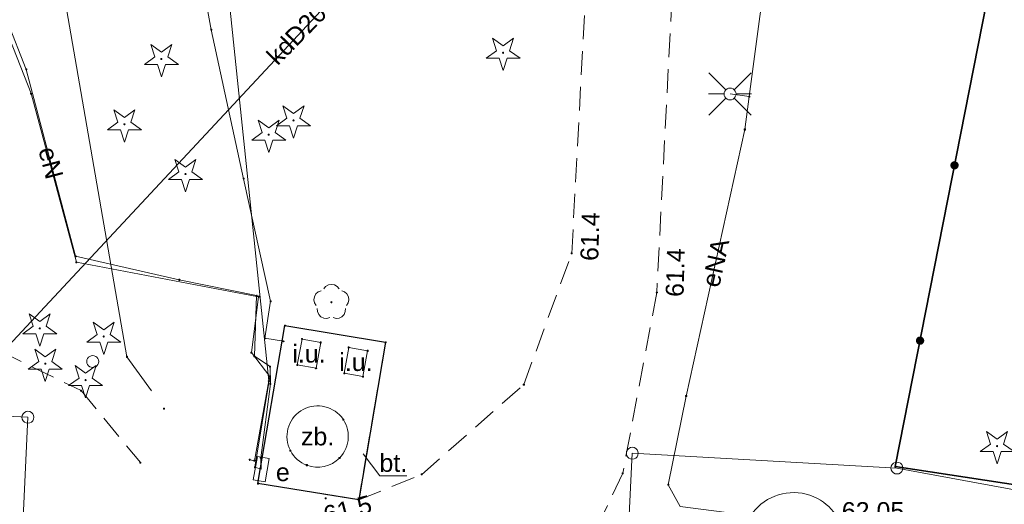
# Model space of a CAD drawing. Header units: millimetres. Extents: x 6421400 to 6424255, y 5791334 to 5793836.
# Tile 44 of 101: x 6422786 to 6422827, y 5792723 to 5792743. Entities that reach past the tile are written whole.
import ezdxf
from ezdxf.enums import TextEntityAlignment as Align

# ---------------------------------------------------------------- set-up
doc = ezdxf.new("R2010")
doc.units = ezdxf.units.MM
doc.linetypes.add('PRZER2-1', pattern=[1.5, 1, -0.5])
doc.linetypes.add('PRZER3-1', pattern=[2, 1.5, -0.5])
doc.layers.get('0').update_dxf_attribs({"color": 252})
for name, color, linetype, lineweight in [('GEPPGD', 252, 'Continuous', 18), ('GESDZI', 252, 'Continuous', 18), ('GSLKOC', 252, 'Continuous', 18), ('GSLKOG', 252, 'Continuous', 25), ('GSLKRW', 252, 'Continuous', 25), ('GSPPRB', 252, 'Continuous', 18), ('GSPRDI', 252, 'Continuous', 18), ('GSPRDL', 252, 'Continuous', 18), ('GSSKPL', 252, 'Continuous', 18), ('GSSKPL_O', 252, 'Continuous', 18), ('GULENN', 252, 'Continuous', 18), ('GULENN_O', 252, 'Continuous', 18), ('GULIPR', 252, 'Continuous', 18), ('GULKDP', 252, 'Continuous', 18), ('GULKDP_O', 252, 'Continuous', 18), ('GUPESE', 252, 'Continuous', 18), ('GUPESE_O', 252, 'Continuous', 18), ('GUPISL', 252, 'Continuous', 18), ('GUSIKP', 252, 'Continuous', 18), ('GUSIZB', 252, 'Continuous', 18), ('GUSIZB_O', 252, 'Continuous', 18), ('GUSXUI', 252, 'Continuous', 18), ('GUSXUI_O', 252, 'Continuous', 18)]:
    doc.layers.add(name, color=color, linetype=linetype, lineweight=lineweight)
for name, color, linetype in [('GSPWPN', 252, 'Continuous'), ('GSPWPN_O', 252, 'Continuous'), ('GUPWSH_O', 252, 'Continuous'), ('xref', 252, 'Continuous')]:
    doc.layers.add(name, color=color, linetype=linetype)
doc.styles.add('Arial', font='arial.ttf')

# ---------------------------------------------------------------- blocks, each defined once
blk = doc.blocks.new('GSPRDI1')
blk.add_hatch(color=0).paths.add_polyline_path([(-0.045, 0), (-0.042798, -0.013906), (-0.036406, -0.02645), (-0.02645, -0.036406), (-0.013906, -0.042798), (0, -0.045), (0.013906, -0.042798), (0.02645, -0.036406), (0.036406, -0.02645), (0.042798, -0.013906), (0.045, 0), (0.042798, 0.013906), (0.036406, 0.02645), (0.02645, 0.036406), (0.013906, 0.042798), (0, 0.045), (-0.013906, 0.042798), (-0.02645, 0.036406), (-0.036406, 0.02645), (-0.042798, 0.013906)])
at = {"color": 0}
blk.add_lwpolyline([(0.088531, -0.272471), (-0.231778, -0.713338), (-0.231778, -0.168396), (-0.750048, 0), (-0.231778, 0.168396), (-0.231778, 0.713338), (0.088531, 0.272471), (0.606801, 0.440867), (0.286493, 0), (0.606801, -0.440867)], close=True, dxfattribs=at)
blk = doc.blocks.new('GSPRDL1')
blk.add_hatch(color=0).paths.add_polyline_path([(-0.045, 0), (-0.042798, -0.013906), (-0.036406, -0.02645), (-0.02645, -0.036406), (-0.013906, -0.042798), (0, -0.045), (0.013906, -0.042798), (0.02645, -0.036406), (0.036406, -0.02645), (0.042798, -0.013906), (0.045, 0), (0.042798, 0.013906), (0.036406, 0.02645), (0.02645, 0.036406), (0.013906, 0.042798), (0, 0.045), (-0.013906, 0.042798), (-0.02645, 0.036406), (-0.036406, 0.02645), (-0.042798, 0.013906)])
at = {"color": 0}
for points in [[(-0.646351, 0.068773), (-0.677512, 0.194901), (-0.663766, 0.324092), (-0.606763, 0.440839), (-0.513345, 0.531129), (-0.394725, 0.584125), (-0.265141, 0.593465)], [(-0.134326, 0.635969), (-0.024001, 0.70458), (0.103115, 0.731429), (0.231763, 0.713292), (0.346501, 0.652348), (0.433559, 0.55591), (0.482485, 0.435555)], [(0.563333, 0.324277), (0.662679, 0.240553), (0.727494, 0.127956), (0.75, 0), (0.727494, -0.127956), (0.662679, -0.240553), (0.563333, -0.324277)], [(-0.265141, -0.593465), (-0.394725, -0.584125), (-0.513345, -0.531129), (-0.606763, -0.440839), (-0.663766, -0.324092), (-0.677512, -0.194901), (-0.646351, -0.068773)], [(0.482485, -0.435555), (0.433559, -0.55591), (0.346501, -0.652348), (0.231763, -0.713292), (0.103115, -0.731429), (-0.024001, -0.70458), (-0.134326, -0.635969)]]:
    blk.add_lwpolyline(points, dxfattribs=at)
blk = doc.blocks.new('GSLKOG2')
blk.add_hatch(color=0).paths.add_polyline_path([(0, 0.175), (-0.045293, 0.169037), (-0.0875, 0.151554), (-0.123744, 0.123744), (-0.151554, 0.0875), (-0.169037, 0.045293), (-0.175, 0), (-0.169037, -0.045293), (-0.151554, -0.0875), (-0.123744, -0.123744), (-0.0875, -0.151554), (-0.045293, -0.169037), (0, -0.175), (0.045293, -0.169037), (0.0875, -0.151554), (0.123744, -0.123744), (0.151554, -0.0875), (0.169037, -0.045293), (0.175, 0), (0.169037, 0.045293), (0.151554, 0.0875), (0.123744, 0.123744), (0.0875, 0.151554), (0.045293, 0.169037)])
blk = doc.blocks.new('GSPWPN1')
blk.add_hatch(color=0).paths.add_polyline_path([(0, 0.045), (-0.011647, 0.043467), (-0.0225, 0.038971), (-0.03182, 0.03182), (-0.038971, 0.0225), (-0.043467, 0.011647), (-0.045, 0), (-0.043467, -0.011647), (-0.038971, -0.0225), (-0.03182, -0.03182), (-0.0225, -0.038971), (-0.011647, -0.043467), (0, -0.045), (0.011647, -0.043467), (0.0225, -0.038971), (0.03182, -0.03182), (0.038971, -0.0225), (0.043467, -0.011647), (0.045, 0), (0.043467, 0.011647), (0.038971, 0.0225), (0.03182, 0.03182), (0.0225, 0.038971), (0.011647, 0.043467)])
blk = doc.blocks.new('GUPISL1_2')
at = {"color": 0}
for points in [[(-0.176777, 0.176777), (-0.883883, 0.883883)], [(0, 0.25), (0, 0.9)], [(0.176777, 0.176777), (0.883883, 0.883883)], [(-0.176777, -0.176777), (-0.883883, -0.883883)], [(0, -0.25), (0, -0.9)], [(0.176777, -0.176777), (0.883883, -0.883883)]]:
    blk.add_lwpolyline(points, dxfattribs=at)
blk.add_lwpolyline([(0.25, 0), (0.241481, -0.064705), (0.216506, -0.125), (0.176777, -0.176777), (0.125, -0.216506), (0.064705, -0.241481), (0, -0.25), (-0.064705, -0.241481), (-0.125, -0.216506), (-0.176777, -0.176777), (-0.216506, -0.125), (-0.241481, -0.064705), (-0.25, 0), (-0.241481, 0.064705), (-0.216506, 0.125), (-0.176777, 0.176777), (-0.125, 0.216506), (-0.064705, 0.241481), (0, 0.25), (0.064705, 0.241481), (0.125, 0.216506), (0.176777, 0.176777), (0.216506, 0.125), (0.241481, 0.064705)], close=True, dxfattribs=at)
blk = doc.blocks.new('GUPISL1_4')
at = {"color": 0}
blk.add_lwpolyline([(0.25, 0), (0.241481, -0.064705), (0.216506, -0.125), (0.176777, -0.176777), (0.125, -0.216506), (0.064705, -0.241481), (0, -0.25), (-0.064705, -0.241481), (-0.125, -0.216506), (-0.176777, -0.176777), (-0.216506, -0.125), (-0.241481, -0.064705), (-0.25, 0), (-0.241481, 0.064705), (-0.216506, 0.125), (-0.176777, 0.176777), (-0.125, 0.216506), (-0.064705, 0.241481), (0, 0.25), (0.064705, 0.241481), (0.125, 0.216506), (0.176777, 0.176777), (0.216506, 0.125), (0.241481, 0.064705)], close=True, dxfattribs=at)
blk = doc.blocks.new('GUPESE1')
at = {"color": 0}
blk.add_lwpolyline([(-0.5, -0.25), (-0.5, 0.25), (0.5, 0.25), (0.5, -0.25)], close=True, dxfattribs=at)
blk = doc.blocks.new('GSPPRB0')
at = {"color": 0, "lineweight": 18}
blk.add_lwpolyline([(-0.007955, 0.0225), (0.007955, 0.0225), (0.0225, 0.007955), (0.0225, -0.007955), (0.007955, -0.0225), (-0.007955, -0.0225), (-0.0225, -0.007955), (-0.0225, 0.007955)], close=True, dxfattribs=at)
blk = doc.blocks.new('GEPPGD1_1')
at = {"color": 0}
blk.add_lwpolyline([(0.25, 0), (0.237764, -0.077254), (0.202254, -0.146946), (0.146946, -0.202254), (0.077254, -0.237764), (0, -0.25), (-0.077254, -0.237764), (-0.146946, -0.202254), (-0.202254, -0.146946), (-0.237764, -0.077254), (-0.25, 0), (-0.237764, 0.077254), (-0.202254, 0.146946), (-0.146946, 0.202254), (-0.077254, 0.237764), (0, 0.25), (0.077254, 0.237764), (0.146946, 0.202254), (0.202254, 0.146946), (0.237764, 0.077254)], close=True, dxfattribs=at)
blk = doc.blocks.new('G$CC51CC4AD')
at = {"layer": 'GESDZI', "linetype": 'Continuous', "lineweight": 18, "elevation": 10.3}
for points in [[(6422795.341, 5792905.438), (6422908.081, 5792885.793), (6422911.194, 5792830.604), (6422917.26, 5792719.89), (6422863.06, 5792716.73), (6422822.73, 5792724.17), (6422811.63, 5792724.79), (6422810.34, 5792698.25), (6422801.082, 5792696.382), (6422784.98, 5792698.5), (6422786.28, 5792726.3), (6422688.8, 5792730.98), (6422628.77, 5792742.38), (6422626.228, 5792743.45), (6422630.461, 5792804.26), (6422635.086, 5792870.721), (6422635.545, 5792889.65), (6422641.575, 5792889.501), (6422641.844, 5792899.611), (6422635.964, 5792905.63), (6422636.303, 5792918.88), (6422638.343, 5792930.71), (6422642.952, 5792933.93)], [(6422784.98, 5792698.5), (6422624.574, 5792719.673), (6422626.228, 5792743.45), (6422628.77, 5792742.38), (6422688.8, 5792730.98), (6422786.28, 5792726.3)], [(6422917.26, 5792719.89), (6422810.34, 5792698.25), (6422811.63, 5792724.79), (6422822.73, 5792724.17), (6422863.06, 5792716.73)]]:
    blk.add_lwpolyline(points, close=True, dxfattribs=at)
at = {"layer": 'GSLKOC', "linetype": 'PRZER2-1', "lineweight": 18, "elevation": 10.18}
for points in [[(6422817.56, 5792764.08), (6422814.96, 5792762.48), (6422813.76, 5792755.3), (6422813.37, 5792745.41), (6422812.66, 5792731.54), (6422811.23, 5792723.95), (6422809.01, 5792719.3), (6422801.72, 5792719.45), (6422801.45, 5792718.03), (6422780.58, 5792722), (6422779.96, 5792730.27), (6422778.98, 5792743.41), (6422777.92, 5792759.3), (6422778.16, 5792768.49), (6422778.91, 5792775.63)], [(6422783.74, 5792774.88), (6422781.72, 5792767.93), (6422781.64, 5792759.63), (6422782.8, 5792743.09), (6422783.53, 5792732.46), (6422785.1, 5792729.08), (6422788.51, 5792727.42), (6422791, 5792724.4)], [(6422800.16, 5792722.83), (6422802.8, 5792723.9), (6422807.08, 5792727.67), (6422809.09, 5792733.18), (6422809.78, 5792746.09), (6422809.96, 5792754.87), (6422811.13, 5792762.97), (6422808.7, 5792765.37), (6422809.27, 5792768.35)]]:
    blk.add_lwpolyline(points, dxfattribs=at)
at = {"layer": 'GSLKOG', "linetype": 'Continuous', "lineweight": 35, "elevation": 10.18}
blk.add_lwpolyline([(6422865.67, 5792717.67), (6422822.66, 5792724.23), (6422830.52, 5792764.24), (6422845.2, 5792761.67)], dxfattribs=at)
at = {"layer": 'GSLKRW', "linetype": 'Continuous', "lineweight": 25, "elevation": 10.18}
blk.add_lwpolyline([(6422797.06, 5792730.15), (6422801.28, 5792729.45), (6422800.16, 5792722.83), (6422795.93, 5792723.52)], close=True, dxfattribs=at)
at = {"layer": 'GSSKPL', "linetype": 'PRZER3-1', "lineweight": 18, "elevation": 10.18}
blk.add_lwpolyline([(6422801.28, 5792729.45), (6422800.16, 5792722.83), (6422795.93, 5792723.52), (6422797.06, 5792730.15)], close=True, dxfattribs=at)
at = {"layer": 'GSSKPL_O', "linetype": 'Continuous', "lineweight": 13, "elevation": 10.8, "flags": 128}
blk.add_lwpolyline([(6422800.348, 5792724.764), (6422801.048, 5792723.837), (6422802.168, 5792723.837)], dxfattribs=at)
at = {"layer": 'GULENN', "linetype": 'Continuous', "lineweight": 18, "elevation": 10.18}
for points in [[(6422795.939, 5792816.309), (6422794.85, 5792816.49), (6422794.36, 5792813.8), (6422792.502, 5792809.966), (6422789.993, 5792797.112), (6422788.373, 5792795.871), (6422786.565, 5792786.049), (6422785.278, 5792783.942), (6422784.835, 5792778.271), (6422784.656, 5792772.794), (6422783.557, 5792765.803), (6422784.986, 5792764.084), (6422784.897, 5792760.366), (6422783.853, 5792751.684), (6422783.844, 5792746.428), (6422786.414, 5792739.884), (6422788.315, 5792732.809), (6422795.956, 5792731.358), (6422795.653, 5792729.016), (6422796.432, 5792728.007), (6422795.805, 5792724.204), (6422796.07, 5792724.12)], [(6422788.46, 5792763.82), (6422785.08, 5792764.11), (6422784.85, 5792761.29), (6422784.85, 5792758.52), (6422784.3, 5792752.46), (6422783.34, 5792751.69), (6422784.07, 5792749.18), (6422783.8, 5792747.04), (6422786.21, 5792740.9), (6422788.28, 5792733.06), (6422792.63, 5792732.07), (6422795.87, 5792731.41), (6422795.78, 5792728.86), (6422796.44, 5792728.43), (6422796.45, 5792727.7), (6422796.05, 5792724.6), (6422796.07, 5792724.12)], [(6422791.46, 5792727.41), (6422790.437, 5792728.838), (6422787.85, 5792743.76), (6422786.153, 5792760.004), (6422787.998, 5792763.212), (6422788.489, 5792763.116)], [(6422839.087, 5792749.623), (6422832.115, 5792751.133), (6422818.376, 5792753.621), (6422816.534, 5792739.763), (6422815.73, 5792739.87), (6422816.534, 5792739.763), (6422816.35, 5792738.38)], [(6422817.84, 5792713.81), (6422818.06, 5792716.63), (6422818.27, 5792720.97), (6422818.31, 5792721.95), (6422813.64, 5792722.55), (6422813.14, 5792723.47), (6422813.89, 5792727.19), (6422816.35, 5792738.38)]]:
    blk.add_lwpolyline(points, dxfattribs=at)
at = {"layer": 'GULIPR', "linetype": 'Continuous', "lineweight": 18, "elevation": 10.18}
for points in [[(6422795.585, 5792724.515), (6422795.782, 5792724.479), (6422796.387, 5792727.824), (6422793.247, 5792758.029), (6422793.16, 5792758.82), (6422769.22, 5792762.77), (6422769.331, 5792763.529), (6422774.307, 5792796.794), (6422777.887, 5792821.029), (6422767.972, 5792823.218)], [(6422797, 5792729.49), (6422796.22, 5792729.62), (6422796.46, 5792731.17), (6422795.33, 5792736.31), (6422793.97, 5792742.57), (6422792.42, 5792751.1), (6422793.21, 5792758.95)]]:
    blk.add_lwpolyline(points, dxfattribs=at)
at = {"layer": 'GULKDP', "linetype": 'Continuous', "lineweight": 18, "elevation": 10.18}
blk.add_lwpolyline([(6422808.73, 5792754.284), (6422808.39, 5792753.92), (6422775.41, 5792718.53)], dxfattribs=at)
at = {"layer": 'GUSIKP', "linetype": 'Continuous', "lineweight": 18, "elevation": 10.22}
blk.add_lwpolyline([(6422816.311, 5792720.438, -0.271564), (6422816.892, 5792722.533, -0.325219), (6422819.397, 5792722.889, -0.275588), (6422820.538, 5792721.005, -0.881119)], format="xyb", close=True, dxfattribs=at)
at = {"layer": 'GUSIZB', "linetype": 'Continuous', "lineweight": 18, "elevation": 10.23}
blk.add_lwpolyline([(6422797.29, 5792724.9, 0.184522), (6422797.98, 5792724.29, 0.296413), (6422799.35, 5792724.59, 1.963796)], format="xyb", close=True, dxfattribs=at)
at = {"layer": 'GUSXUI', "linetype": 'Continuous', "lineweight": 18, "elevation": 10.23}
for points in [[(6422797.78, 5792729.58), (6422798.56, 5792729.44), (6422798.37, 5792728.36), (6422797.58, 5792728.5)], [(6422799.74, 5792729.23), (6422800.53, 5792729.09), (6422800.33, 5792728.01), (6422799.55, 5792728.15)]]:
    blk.add_lwpolyline(points, close=True, dxfattribs=at)
at = {"layer": 'GEPPGD', "linetype": 'Continuous', "lineweight": 18, "rotation": 90}
for p in [(6422786.28, 5792726.3, 10.32), (6422811.63, 5792724.79, 10.32), (6422822.73, 5792724.17, 10.32)]:
    blk.add_blockref('GEPPGD1_1', p, dxfattribs=at)
at = {"layer": 'GSLKOG', "linetype": 'Continuous', "lineweight": 25, "rotation": 78.8857283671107}
for p in [(6422825.144, 5792736.876, 10.18), (6422825.144, 5792736.876, 10.18), (6422823.699, 5792729.516, 10.18), (6422823.699, 5792729.516, 10.18)]:
    blk.add_blockref('GSLKOG2', p, dxfattribs=at)
at = {"layer": 'GSPPRB', "linetype": 'Continuous', "lineweight": 18, "rotation": 90}
for p in [(6422793.97, 5792742.57, 10.28), (6422786.21, 5792740.9, 10.28), (6422786.414, 5792739.884, 10.28), (6422816.534, 5792739.763, 10.28), (6422816.35, 5792738.38, 10.28), (6422795.33, 5792736.31, 10.28), (6422788.28, 5792733.06, 10.28), (6422788.315, 5792732.809, 10.28), (6422792.63, 5792732.07, 10.28), (6422795.87, 5792731.41, 10.28), (6422795.956, 5792731.358, 10.28), (6422796.46, 5792731.17, 10.28), (6422797.06, 5792730.15, 10.28), (6422796.22, 5792729.62, 10.28), (6422797, 5792729.49, 10.28), (6422797.78, 5792729.58, 10.28), (6422798.56, 5792729.44, 10.28), (6422799.74, 5792729.23, 10.28), (6422801.28, 5792729.45, 10.28), (6422790.437, 5792728.838, 10.28), (6422795.653, 5792729.016, 10.28), (6422795.78, 5792728.86, 10.28), (6422800.53, 5792729.09, 10.28), (6422796.44, 5792728.43, 10.28), (6422797.58, 5792728.5, 10.28), (6422796.432, 5792728.007, 10.28), (6422798.37, 5792728.36, 10.28), (6422799.55, 5792728.15, 10.28), (6422800.33, 5792728.01, 10.28), (6422796.387, 5792727.824, 10.28), (6422796.45, 5792727.7, 10.28), (6422807.08, 5792727.67, 10.28), (6422788.51, 5792727.42, 10.28), (6422813.89, 5792727.19, 10.28), (6422791.991, 5792726.663, 10.28), (6422799.51, 5792726.2, 10.28), (6422797.29, 5792724.9, 10.28), (6422791, 5792724.4, 10.28), (6422795.585, 5792724.515, 10.28), (6422795.782, 5792724.479, 10.28), (6422796.05, 5792724.6, 10.28), (6422797.98, 5792724.29, 10.28), (6422799.35, 5792724.59, 10.28), (6422795.805, 5792724.204, 10.28), (6422802.8, 5792723.9, 10.28), (6422811.23, 5792723.95, 10.28), (6422822.66, 5792724.23, 10.28), (6422795.93, 5792723.52, 10.28), (6422813.14, 5792723.47, 10.28), (6422800.16, 5792722.83, 10.28)]:
    blk.add_blockref('GSPPRB0', p, dxfattribs=at)
at = {"layer": 'GSPRDI', "linetype": 'Continuous', "lineweight": 18, "rotation": 90}
for p in [(6422806.21, 5792741.6, 10.12), (6422791.88, 5792741.34, 10.12), (6422790.33, 5792738.6, 10.12), (6422797.42, 5792738.76, 10.12), (6422796.38, 5792738.16, 10.12), (6422792.89, 5792736.51, 10.12), (6422786.78, 5792730.03, 10.12), (6422789.46, 5792729.69, 10.12), (6422787.01, 5792728.55, 10.12), (6422788.7, 5792727.86, 10.12), (6422826.93, 5792725.09, 10.12)]:
    blk.add_blockref('GSPRDI1', p, dxfattribs=at)
at = {"layer": 'GSPRDL', "linetype": 'Continuous', "lineweight": 18, "rotation": 90}
blk.add_blockref('GSPRDL1', (6422799.01, 5792731.13, 10.12), dxfattribs=at)
at = {"layer": 'GSPWPN', "linetype": 'Continuous', "lineweight": 5, "rotation": 90}
for p in [(6422809.09, 5792733.18, 10.2), (6422812.66, 5792731.54, 10.2), (6422798.77, 5792722.9, 10.2)]:
    blk.add_blockref('GSPWPN1', p, dxfattribs=at)
at = {"layer": 'GUPESE', "linetype": 'Continuous', "lineweight": 18, "rotation": 79.83764669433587}
blk.add_blockref('GUPESE1', (6422796.07, 5792724.12, 10.24), dxfattribs=at)
at = {"layer": 'GUPISL', "linetype": 'Continuous', "lineweight": 18, "rotation": 90}
for name, p in [('GUPISL1_2', (6422815.73, 5792739.87, 10.24)), ('GUPISL1_4', (6422789, 5792728.64, 10.24))]:
    blk.add_blockref(name, p, dxfattribs=at)
at = {"layer": 'GSPWPN_O', "linetype": 'Continuous', "lineweight": 0, "style": 'Arial'}
for s, rotation, p in [('61.4', 88.2654, (6422810.198, 5792732.854, 10.8)), ('61.4', 88.3687, (6422813.776, 5792731.344, 10.8)), ('61.5', 14.6096, (6422798.796, 5792721.808, 10.8))]:
    blk.add_text(s, height=0.75, rotation=rotation, dxfattribs=at).set_placement(p)
at = {"layer": 'GSSKPL_O', "linetype": 'Continuous', "lineweight": 0, "style": 'Arial'}
blk.add_text('bt.', height=0.75, rotation=360, dxfattribs=at).set_placement((6422801.608, 5792724.009, 10.8), align=Align.CENTER)
at = {"layer": 'GULENN_O', "linetype": 'Continuous', "lineweight": 0, "style": 'Arial'}
for s, rotation, p in [('eN', 284.7903, (6422786.882, 5792736.884, 10.8)), ('eNA', 77.6014, (6422815.486, 5792732.704, 10.8))]:
    blk.add_text(s, height=0.75, rotation=rotation, dxfattribs=at).set_placement(p, align=Align.CENTER)
at = {"layer": 'GULKDP_O', "linetype": 'Continuous', "lineweight": 0, "style": 'Arial'}
blk.add_text('kdD200', height=0.75, rotation=45.5799, dxfattribs=at).set_placement((6422798.02, 5792742.32, 10.8), align=Align.CENTER)
at = {"layer": 'GUPESE_O', "linetype": 'Continuous', "lineweight": 0, "style": 'Arial'}
blk.add_text('e', height=0.75, rotation=360, dxfattribs=at).set_placement((6422797.265, 5792723.622, 10.8), align=Align.RIGHT)
at = {"layer": 'GUPWSH_O', "linetype": 'Continuous', "lineweight": 0, "style": 'Arial'}
blk.add_text('62.05', height=0.75, rotation=360, dxfattribs=at).set_placement((6422820.416, 5792721.988, 10.8))
at = {"layer": 'GUSIZB_O', "linetype": 'Continuous', "lineweight": 0, "style": 'Arial'}
blk.add_text('zb.', height=0.75, rotation=360, dxfattribs=at).set_placement((6422798.431, 5792725.12, 10.8), align=Align.CENTER)
at = {"layer": 'GUSXUI_O', "linetype": 'Continuous', "lineweight": 0, "style": 'Arial'}
for p in [(6422798.07, 5792728.596, 10.8), (6422800.04, 5792728.244, 10.8)]:
    blk.add_text('i.u.', height=0.75, rotation=360, dxfattribs=at).set_placement(p, align=Align.CENTER)

msp = doc.modelspace()

# ---------------------------------------------------------------- block references
at = {"layer": 'xref'}
msp.add_blockref('G$CC51CC4AD', (0, 0), dxfattribs=at)

doc.saveas('drawing.dxf')
